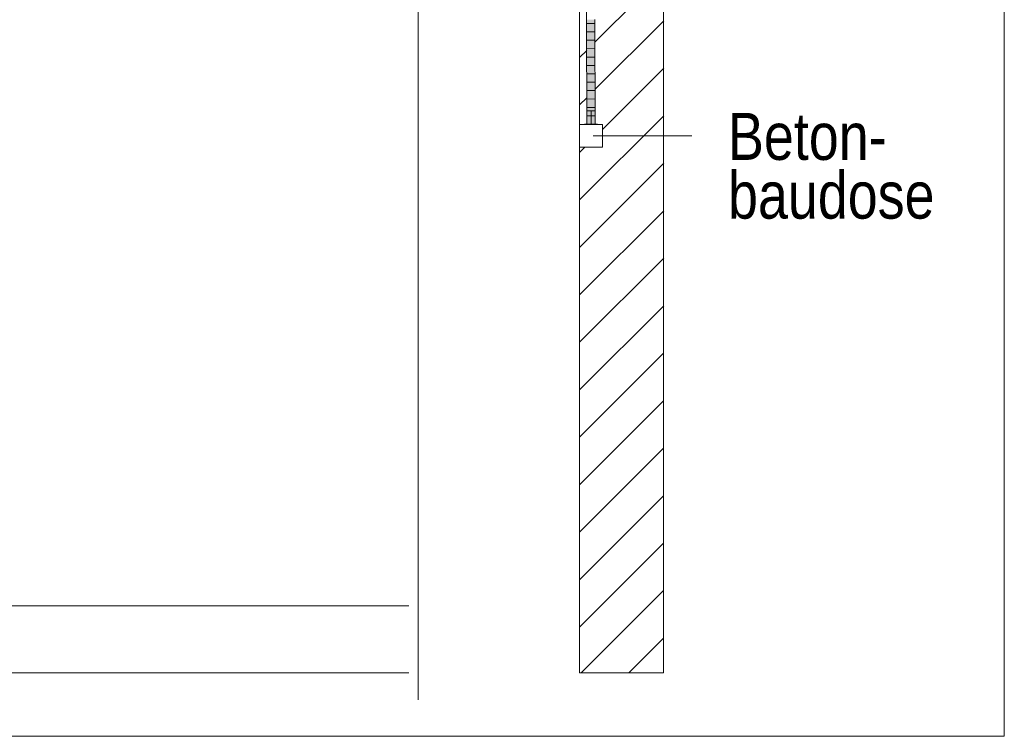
# Model space of a CAD drawing. Extents: x -720 to 300, y 62 to 1107.
# Tile 246 of 250: x 232 to 261, y 880 to 901. Entities that reach past the tile are written whole.
import ezdxf
from ezdxf.lldxf.tags import DXFTag

# ---------------------------------------------------------------- set-up
doc = ezdxf.new("R2010")
doc.units = 0
doc.layers.get('0').update_dxf_attribs({"lineweight": 35})
for name, color, linetype, lineweight, true_color in [('E_Betonbaudose', 1, 'Continuous', 13, 0xff0000), ('E_Detail_Beschriftung', 7, 'Continuous', 13, 0x009900), ('E_Detail_Wandschraffur', 7, 'Continuous', 5, 0xc0c0c0), ('E_Leerrohr 25-A06G9FMB8I', 7, 'Continuous', 9, 0xff8000), ('E_Leerrohr 25-Shading', 7, 'Continuous', 9, 0xff8000)]:
    doc.layers.add(name, color=color, linetype=linetype, lineweight=lineweight, true_color=true_color)
doc.layers.add('E_Detail_Linie_Text_Bem', color=7, linetype='Continuous', lineweight=13)
doc.styles.get("Standard").update_dxf_attribs({"font": 'ARIALN.TTF'})
tags = doc.linetypes.add('fein_strichliert', pattern=[4, 1, -2, 1]).pattern_tags.tags
tags[8:9] = [DXFTag(74, 4), DXFTag(75, 0), DXFTag(340, '0'), DXFTag(46, 0.0), DXFTag(50, 0.0), DXFTag(44, 0.0), DXFTag(45, 0.0)]
tags[6:7] = [DXFTag(74, 4), DXFTag(75, 0), DXFTag(340, '0'), DXFTag(46, 0.0), DXFTag(50, 0.0), DXFTag(44, 0.0), DXFTag(45, 0.0)]
tags[4:5] = [DXFTag(74, 4), DXFTag(75, 0), DXFTag(340, '0'), DXFTag(46, 0.0), DXFTag(50, 0.0), DXFTag(44, 0.0), DXFTag(45, 0.0)]
tags = doc.linetypes.add('fein_strichliert-A06G9FM98I', pattern=[4, 1, -2, 1]).pattern_tags.tags
tags[8:9] = [DXFTag(74, 4), DXFTag(75, 0), DXFTag(340, '0'), DXFTag(46, 0.0), DXFTag(50, 0.0), DXFTag(44, 0.0), DXFTag(45, 0.0)]
tags[6:7] = [DXFTag(74, 4), DXFTag(75, 0), DXFTag(340, '0'), DXFTag(46, 0.0), DXFTag(50, 0.0), DXFTag(44, 0.0), DXFTag(45, 0.0)]
tags[4:5] = [DXFTag(74, 4), DXFTag(75, 0), DXFTag(340, '0'), DXFTag(46, 0.0), DXFTag(50, 0.0), DXFTag(44, 0.0), DXFTag(45, 0.0)]
tags = doc.linetypes.add('STRICHPUNKT2-A06G9FMC8I', pattern=[12.7, 6.35, -3.175, 0, -3.175]).pattern_tags.tags
tags[10:11] = [DXFTag(74, 4), DXFTag(75, 0), DXFTag(340, '0'), DXFTag(46, 0.0), DXFTag(50, 0.0), DXFTag(44, 0.0), DXFTag(45, 0.0)]
tags[8:9] = [DXFTag(74, 4), DXFTag(75, 0), DXFTag(340, '0'), DXFTag(46, 0.0), DXFTag(50, 0.0), DXFTag(44, 0.0), DXFTag(45, 0.0)]
tags[6:7] = [DXFTag(74, 4), DXFTag(75, 0), DXFTag(340, '0'), DXFTag(46, 0.0), DXFTag(50, 0.0), DXFTag(44, 0.0), DXFTag(45, 0.0)]
tags[4:5] = [DXFTag(74, 4), DXFTag(75, 0), DXFTag(340, '0'), DXFTag(46, 0.0), DXFTag(50, 0.0), DXFTag(44, 0.0), DXFTag(45, 0.0)]

# ---------------------------------------------------------------- blocks, each defined once
blk = doc.blocks.new('Shading-A06G9FD98I', base_point=(248.631, 750.378))
at = {"layer": 'E_Leerrohr 25-Shading', "color": 43, "true_color": 0xd7ab7f}
for points in [[(248.514, 898.212), (248.55, 898.212), (248.501, 901.324), (248.537, 901.324)], [(248.714, 901.325), (248.727, 898.212), (248.742, 901.325), (248.764, 898.212)], [(248.764, 898.212), (248.751, 901.325), (248.742, 901.325)]]:
    blk.add_solid(points, dxfattribs=at)
at = {"layer": 'E_Leerrohr 25-Shading', "color": 31, "true_color": 0xfabd7f}
for points in [[(248.55, 898.212), (248.639, 898.212), (248.537, 901.324), (248.626, 901.324)], [(248.626, 901.324), (248.639, 898.212), (248.635, 901.325)], [(248.635, 901.325), (248.639, 898.212), (248.648, 901.325)], [(248.639, 898.212), (248.727, 898.212), (248.648, 901.325), (248.714, 901.325)]]:
    blk.add_solid(points, dxfattribs=at)
at = {"layer": 'E_Leerrohr 25-Shading', "color": 31, "true_color": 0xecb67f}
for points in [[(248.639, 898.606), (248.514, 898.606), (248.639, 898.212), (248.514, 898.212)], [(248.764, 898.606), (248.639, 898.606), (248.764, 898.212), (248.639, 898.212)], [(248.639, 898.212), (248.449, 898.212), (248.639, 898.206), (248.449, 898.206)], [(248.671, 898.212), (248.639, 898.212), (248.671, 898.206), (248.639, 898.206)], [(248.829, 898.206), (248.829, 898.212), (248.671, 898.206), (248.671, 898.212)]]:
    blk.add_solid(points, dxfattribs=at)
blk = doc.blocks.new('Referenz-A06G9FMH8I')
at = {"layer": 'E_Betonbaudose', "linetype": 'Continuous', "ltscale": 0.13}
for p, q in [((248.299, 897.526), (248.299, 898.206)), ((248.299, 898.206), (248.979, 898.206)), ((248.979, 898.206), (248.979, 897.526)), ((248.979, 897.526), (248.299, 897.526))]:
    blk.add_line(p, q, dxfattribs=at)
at = {"layer": 'E_Detail_Linie_Text_Bem', "linetype": 'fein_strichliert-A06G9FM98I', "ltscale": 0.65}
for p, q in [((260.951, 879.976), (260.951, 941.293)), ((243.489, 881.058), (243.489, 933.937)), ((198.182, 879.976), (257.925, 879.976)), ((257.925, 879.976), (260.951, 879.976))]:
    blk.add_line(p, q, dxfattribs=at)
at = {"layer": 'E_Detail_Linie_Text_Bem', "linetype": 'Continuous', "ltscale": 0.13}
for p, q in [((250.799, 921.866), (250.799, 881.866)), ((248.299, 881.866), (248.299, 909.866)), ((206.198, 883.866), (243.211, 883.866)), ((206.198, 881.866), (243.211, 881.866)), ((250.799, 881.866), (248.299, 881.866))]:
    blk.add_line(p, q, dxfattribs=at)
at = {"layer": 'E_Detail_Linie_Text_Bem', "color": 0, "linetype": 'Continuous', "ltscale": 0.13}
blk.add_line((248.705, 897.866), (251.643, 897.866), dxfattribs=at)
at = {"layer": 'E_Detail_Wandschraffur', "linetype": 'fein_strichliert', "ltscale": 0.13}
for p, q in [((248.764, 900.664), (250.806, 902.706)), ((248.299, 900.199), (248.51, 900.41)), ((248.979, 898.05), (250.805, 899.877)), ((248.299, 897.37), (248.454, 897.526)), ((248.299, 894.542), (250.804, 897.047)), ((248.299, 891.714), (250.803, 894.218)), ((248.299, 888.885), (250.802, 891.388)), ((248.299, 886.057), (250.801, 888.559)), ((248.299, 883.228), (250.8, 885.73)), ((249.764, 881.866), (250.799, 882.9))]:
    blk.add_line(p, q, dxfattribs=at)
at = {"layer": 'E_Detail_Wandschraffur', "linetype": 'ByBlock', "ltscale": 0.13}
for p, q in [((248.764, 899.25), (250.806, 901.291)), ((248.299, 898.785), (248.511, 898.997)), ((248.299, 895.956), (250.805, 898.462)), ((248.299, 893.128), (250.804, 895.633)), ((248.299, 890.299), (250.803, 892.803)), ((248.299, 887.471), (250.802, 889.974)), ((248.299, 884.642), (250.801, 887.144)), ((248.35, 881.866), (250.8, 884.315))]:
    blk.add_line(p, q, dxfattribs=at)
at = {"layer": 'E_Leerrohr 25-A06G9FMB8I', "linetype": 'Continuous', "ltscale": 0.13}
for p, q in [((248.501, 901.324), (248.497, 904.273)), ((248.514, 898.212), (248.501, 901.324)), ((248.744, 901.212), (248.509, 901.211)), ((248.764, 898.212), (248.751, 901.325)), ((248.745, 900.962), (248.51, 900.961)), ((248.746, 900.712), (248.511, 900.711)), ((248.747, 900.462), (248.512, 900.461)), ((248.748, 900.212), (248.513, 900.211)), ((248.749, 899.962), (248.514, 899.961)), ((248.75, 899.712), (248.515, 899.711)), ((248.751, 899.462), (248.516, 899.461)), ((248.752, 899.212), (248.517, 899.211)), ((248.753, 898.962), (248.518, 898.961)), ((248.514, 898.606), (248.514, 898.212)), ((248.587, 898.606), (248.514, 898.606)), ((248.754, 898.712), (248.519, 898.712)), ((248.69, 898.606), (248.587, 898.606)), ((248.764, 898.606), (248.69, 898.606)), ((248.764, 898.212), (248.764, 898.606)), ((248.449, 898.212), (248.449, 898.206)), ((248.56, 898.212), (248.449, 898.212)), ((248.587, 898.212), (248.514, 898.212)), ((248.764, 898.212), (248.514, 898.212)), ((248.755, 898.462), (248.52, 898.462)), ((248.717, 898.212), (248.56, 898.212)), ((248.69, 898.212), (248.587, 898.212)), ((248.764, 898.212), (248.69, 898.212)), ((248.829, 898.212), (248.717, 898.212)), ((248.829, 898.206), (248.829, 898.212)), ((248.56, 898.206), (248.449, 898.206)), ((248.717, 898.206), (248.56, 898.206)), ((248.829, 898.206), (248.717, 898.206))]:
    blk.add_line(p, q, dxfattribs=at)
at = {"layer": 'E_Leerrohr 25-A06G9FMB8I', "linetype": 'STRICHPUNKT2-A06G9FMC8I', "lineweight": 5, "ltscale": 0.13}
blk.add_line((248.639, 898.212), (248.639, 898.606), dxfattribs=at)
at = {"layer": 'E_Detail_Beschriftung', "linetype": 'Continuous', "ltscale": 0.13, "char_height": 1.4, "attachment_point": 1}
for s, insert in [('{\\fArial Narrow;Beton-}', (252.72, 898.548)), ('{\\fArial Narrow;baudose}', (252.72, 896.798))]:
    blk.add_mtext(s, dxfattribs=dict(at, insert=insert))

msp = doc.modelspace()

# ---------------------------------------------------------------- block references
at = {"color": 8, "lineweight": 25, "ltscale": 0.25, "true_color": 0x808080}
msp.add_blockref('Referenz-A06G9FMH8I', (0, 0), dxfattribs=at)
msp.add_blockref('Shading-A06G9FD98I', (248.631, 750.378))

doc.saveas('drawing.dxf')
